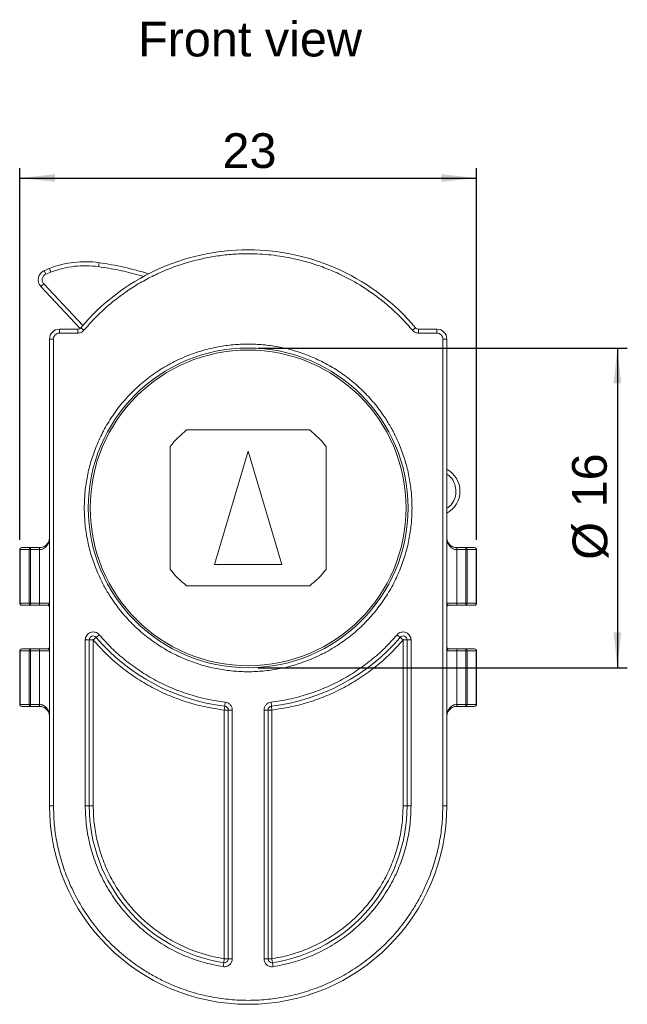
# Model space of a CAD drawing. Header units: millimetres. Extents: x 51 to 267, y 71 to 182.
# Tile 1 of 2: x 51 to 112, y 82 to 181. Entities that reach past the tile are written whole.
import ezdxf

# ---------------------------------------------------------------- set-up
doc = ezdxf.new("R2010")
doc.units = ezdxf.units.MM
doc.layers.add('FORMAT', color=7, linetype='Continuous')
doc.styles.add('SLDTEXTSTYLE0', font='arial.ttf')
doc.styles.add('SLDTEXTSTYLE1', font='arial.ttf')

msp = doc.modelspace()

# ---------------------------------------------------------------- linework, layer by layer
at = {"color": 7, "linetype": 'Continuous', "lineweight": 18}
for p, q in [((58.764, 156.625), (58.819, 157.022)), ((53.448, 155.858), (53.294, 156.228)), ((53.971, 156.068), (53.448, 155.858)), ((53.971, 156.068), (53.826, 156.441)), ((53.241, 154.894), (52.949, 154.621)), ((53.241, 154.894), (57.169, 150.698)), ((52.949, 154.621), (56.885, 150.415)), ((54.822, 149.921), (54.822, 150.321)), ((54.822, 150.321), (56.664, 150.321)), ((56.664, 149.921), (54.822, 149.921)), ((56.664, 149.921), (56.664, 150.321)), ((57.277, 150.207), (56.97, 150.464)), ((90.367, 150.207), (90.674, 150.464)), ((92.822, 150.321), (90.98, 150.321)), ((90.98, 150.321), (90.98, 149.921)), ((92.822, 149.921), (90.98, 149.921)), ((92.822, 149.921), (92.822, 150.321)), ((53.822, 102.321), (53.822, 149.321)), ((54.222, 149.321), (53.822, 149.321)), ((54.222, 102.321), (54.222, 149.321)), ((93.422, 102.321), (93.422, 149.321)), ((93.822, 149.321), (93.422, 149.321)), ((93.822, 149.321), (93.822, 102.321)), ((80.017, 140.171), (67.627, 140.171)), ((65.972, 138.516), (65.972, 126.126)), ((73.822, 138.021), (70.422, 126.621)), ((77.222, 126.621), (73.822, 138.021)), ((81.672, 126.126), (81.672, 138.516)), ((89.722, 132.321), (89.684, 133.148)), ((57.933, 132.564), (57.922, 132.321)), ((50.822, 128.121), (50.881, 128.121)), ((50.822, 128.121), (50.822, 122.721)), ((50.881, 128.121), (51.764, 128.121)), ((50.881, 122.721), (50.881, 128.121)), ((51.905, 128.321), (51.022, 128.321)), ((51.764, 128.121), (51.764, 122.721)), ((51.905, 128.121), (51.764, 128.121)), ((51.905, 128.321), (51.905, 128.121)), ((52.822, 128.321), (51.905, 128.321)), ((51.905, 128.121), (52.822, 128.121)), ((51.905, 122.721), (51.905, 128.121)), ((52.822, 128.321), (52.822, 128.121)), ((52.822, 122.721), (52.822, 128.121)), ((94.822, 128.121), (94.822, 128.321)), ((95.739, 128.321), (94.822, 128.321)), ((94.822, 128.121), (94.822, 122.721)), ((95.739, 128.121), (94.822, 128.121)), ((95.739, 128.121), (95.739, 128.321)), ((96.622, 128.321), (95.739, 128.321)), ((95.739, 122.721), (95.739, 128.121)), ((95.881, 128.121), (95.739, 128.121)), ((95.881, 122.721), (95.881, 128.121)), ((95.881, 128.121), (96.764, 128.121)), ((96.764, 128.121), (96.764, 122.721)), ((96.822, 128.121), (96.764, 128.121)), ((96.822, 128.121), (96.822, 122.721)), ((70.422, 126.621), (77.222, 126.621)), ((67.627, 124.471), (80.017, 124.471)), ((50.881, 122.721), (50.822, 122.721)), ((51.764, 122.721), (50.881, 122.721)), ((51.905, 122.521), (51.022, 122.521)), ((51.764, 122.721), (51.905, 122.721)), ((52.822, 122.721), (51.905, 122.721)), ((51.905, 122.721), (51.905, 122.521)), ((52.822, 122.521), (51.905, 122.521)), ((52.822, 122.721), (52.822, 122.521)), ((53.822, 122.721), (52.822, 122.721)), ((94.822, 122.721), (93.822, 122.721)), ((94.822, 122.521), (94.822, 122.721)), ((94.822, 122.721), (95.739, 122.721)), ((95.739, 122.521), (94.822, 122.521)), ((95.739, 122.521), (95.739, 122.721)), ((95.739, 122.721), (95.881, 122.721)), ((96.622, 122.521), (95.739, 122.521)), ((96.764, 122.721), (95.881, 122.721)), ((96.822, 122.721), (96.764, 122.721)), ((57.422, 102.321), (57.422, 119.021)), ((57.422, 119.021), (57.822, 119.021)), ((57.822, 102.321), (57.822, 119.021)), ((57.822, 119.021), (58.222, 119.021)), ((58.222, 119.021), (58.527, 119.281)), ((58.222, 119.021), (58.222, 102.321)), ((58.831, 119.54), (58.527, 119.281)), ((88.813, 119.54), (89.118, 119.281)), ((89.118, 119.281), (89.422, 119.021)), ((89.422, 119.021), (89.822, 119.021)), ((89.422, 102.321), (89.422, 119.021)), ((89.822, 119.021), (89.822, 102.321)), ((90.222, 119.021), (89.822, 119.021)), ((90.222, 119.021), (90.222, 102.321)), ((51.905, 118.121), (51.022, 118.121)), ((51.905, 118.121), (51.905, 117.921)), ((52.822, 118.121), (51.905, 118.121)), ((52.822, 118.121), (52.822, 117.921)), ((94.822, 117.921), (94.822, 118.121)), ((95.739, 118.121), (94.822, 118.121)), ((95.739, 117.921), (95.739, 118.121)), ((96.622, 118.121), (95.739, 118.121)), ((50.822, 117.921), (50.881, 117.921)), ((50.822, 112.521), (50.822, 117.921)), ((50.881, 117.921), (51.764, 117.921)), ((50.881, 112.521), (50.881, 117.921)), ((51.764, 117.921), (51.764, 112.521)), ((51.905, 117.921), (51.764, 117.921)), ((51.905, 117.921), (51.905, 112.521)), ((52.822, 117.921), (51.905, 117.921)), ((52.822, 117.921), (53.822, 117.921)), ((52.822, 112.521), (52.822, 117.921)), ((93.822, 117.921), (94.822, 117.921)), ((94.822, 117.921), (94.822, 112.521)), ((94.822, 117.921), (95.739, 117.921)), ((95.739, 117.921), (95.739, 112.521)), ((95.881, 117.921), (95.739, 117.921)), ((95.881, 112.521), (95.881, 117.921)), ((95.881, 117.921), (96.764, 117.921)), ((96.764, 117.921), (96.764, 112.521)), ((96.822, 117.921), (96.764, 117.921)), ((96.822, 112.521), (96.822, 117.921)), ((50.881, 112.521), (50.822, 112.521)), ((51.764, 112.521), (50.881, 112.521)), ((51.905, 112.321), (51.022, 112.321)), ((51.764, 112.521), (51.905, 112.521)), ((51.905, 112.521), (52.822, 112.521)), ((51.905, 112.521), (51.905, 112.321)), ((52.822, 112.321), (51.905, 112.321)), ((52.822, 112.521), (52.822, 112.321)), ((71.469, 112.359), (71.422, 111.962)), ((71.516, 112.757), (71.469, 112.359)), ((76.175, 112.359), (76.128, 112.757)), ((76.222, 111.962), (76.175, 112.359)), ((94.822, 112.321), (94.822, 112.521)), ((95.739, 112.521), (94.822, 112.521)), ((95.739, 112.321), (94.822, 112.321)), ((95.739, 112.321), (95.739, 112.521)), ((95.739, 112.521), (95.881, 112.521)), ((96.622, 112.321), (95.739, 112.321)), ((96.764, 112.521), (95.881, 112.521)), ((96.822, 112.521), (96.764, 112.521)), ((71.422, 111.962), (71.822, 111.962)), ((71.422, 86.907), (71.422, 111.962)), ((71.822, 111.962), (71.822, 86.907)), ((72.222, 111.962), (71.822, 111.962)), ((72.222, 111.962), (72.222, 86.907)), ((75.422, 86.907), (75.422, 111.962)), ((75.422, 111.962), (75.822, 111.962)), ((75.822, 86.907), (75.822, 111.962)), ((75.822, 111.962), (76.222, 111.962)), ((76.222, 111.962), (76.222, 86.907)), ((54.222, 102.321), (53.822, 102.321)), ((57.822, 102.321), (57.422, 102.321)), ((57.822, 102.321), (58.222, 102.321)), ((89.422, 102.321), (89.822, 102.321)), ((90.222, 102.321), (89.822, 102.321)), ((93.422, 102.321), (93.822, 102.321)), ((71.299, 86.117), (71.361, 86.512)), ((71.422, 86.907), (71.361, 86.512)), ((71.822, 86.907), (71.422, 86.907)), ((72.222, 86.907), (71.822, 86.907)), ((75.422, 86.907), (75.822, 86.907)), ((76.222, 86.907), (75.822, 86.907)), ((76.284, 86.512), (76.222, 86.907)), ((76.345, 86.117), (76.284, 86.512))]:
    msp.add_line(p, q, dxfattribs=at)
for radius in [16.1, 15.9]:
    msp.add_circle((73.822, 132.321), radius, dxfattribs=at)
for centre, radius, start, end in [((73.822, 136.321), 22, 40.0052, 139.9948), ((57.44, 147.117), 10, 82.07422, 111.1845), ((54.682, 127.308), 30, 72.34663, 82.07422), ((53.679, 155.304), 1, 112.61259, 223.10785), ((62.138, 134.996), 23, 111.1845, 112.61259), ((54.822, 149.321), 1, 90, 180), ((56.664, 150.721), 0.4, 270, 319.9948), ((90.98, 150.721), 0.4, 220.0052, 270), ((92.822, 149.321), 1, 0, 90), ((73.822, 132.321), 10, 128.27932, 141.72068), ((73.822, 132.321), 10, 38.27932, 51.72068), ((92.647, 134.004), 2.5, 298.03571, 61.96429), ((51.022, 128.121), 0.2, 90, 180), ((51.057, 128.146), 0.179, 101.42175, 188.04947), ((51.94, 128.146), 0.179, 101.42175, 188.04947), ((95.704, 128.146), 0.179, 351.95053, 78.57825), ((96.587, 128.146), 0.179, 351.95053, 78.57825), ((96.622, 128.121), 0.2, 0, 90), ((73.822, 132.321), 10, 218.27932, 231.72068), ((73.822, 132.321), 10, 308.27932, 321.72068), ((51.022, 122.721), 0.2, 180, 270), ((51.057, 122.696), 0.179, 171.95053, 258.57825), ((51.94, 122.696), 0.179, 171.95053, 258.57825), ((53.622, 122.321), 0.2, 360, 90), ((94.022, 122.321), 0.2, 90, 180), ((95.704, 122.696), 0.179, 281.42175, 8.04947), ((96.587, 122.696), 0.179, 281.42175, 8.04947), ((96.622, 122.721), 0.2, 270, 0), ((58.222, 119.021), 0.4, 40.44972, 180), ((73.822, 132.321), 20.1, 220.44972, 263.27678), ((73.822, 132.321), 20.1, 276.72322, 319.55028), ((89.422, 119.021), 0.4, 0, 139.55028), ((51.022, 117.921), 0.2, 90, 180), ((51.057, 117.946), 0.179, 101.42175, 188.04947), ((51.94, 117.946), 0.179, 101.42175, 188.04947), ((53.622, 118.321), 0.2, 270.0015, 0), ((94.022, 118.321), 0.2, 180, 270), ((95.704, 117.946), 0.179, 351.95053, 78.57825), ((96.587, 117.946), 0.179, 351.95053, 78.57825), ((96.622, 117.921), 0.2, 0, 90), ((51.022, 112.521), 0.2, 180, 270), ((51.057, 112.496), 0.179, 171.95053, 258.57825), ((51.94, 112.496), 0.179, 171.95053, 258.57825), ((71.422, 111.962), 0.4, 0, 83.27678), ((76.222, 111.962), 0.4, 96.72322, 180), ((95.704, 112.496), 0.179, 281.42175, 8.04947), ((96.587, 112.496), 0.179, 281.42175, 8.04947), ((96.622, 112.521), 0.2, 270, 0), ((73.822, 102.321), 20, 180, 0), ((73.822, 102.321), 16, 180, 261.15012), ((73.822, 102.321), 16, 278.84988, 0), ((71.422, 86.907), 0.4, 261.15012, 0), ((76.222, 86.907), 0.4, 180, 278.84988)]:
    msp.add_arc(centre, radius, start, end, dxfattribs=at)
for points, knots in [([(90.367, 150.207), (90.027, 150.597), (89.346, 151.375), (88.22, 152.446), (86.814, 153.616), (85.074, 154.811), (83.202, 155.812), (81.493, 156.535), (79.986, 157.044), (78.208, 157.502), (76.15, 157.838), (74.08, 157.949), (72.271, 157.885), (70.727, 157.717), (68.927, 157.39), (66.892, 156.827), (64.922, 156.036), (63.27, 155.191), (61.911, 154.365), (60.419, 153.296), (58.828, 151.944), (57.794, 150.786), (57.277, 150.207)], [0, 0, 0, 0, 0.0412, 0.0823, 0.123513, 0.186742, 0.249999, 0.292199, 0.334296, 0.37652, 0.438246, 0.5, 0.541194, 0.582294, 0.623513, 0.686742, 0.749999, 0.792199, 0.834296, 0.87652, 0.938253, 1, 1, 1, 1]), ([(58.764, 156.625), (58.359, 156.667), (57.55, 156.75), (56.329, 156.675), (55.124, 156.468), (54.355, 156.202), (53.971, 156.068)], [0, 0, 0, 0, 0.249944, 0.499999, 0.749944, 1, 1, 1, 1]), ([(53.448, 155.858), (53.405, 155.837), (53.319, 155.794), (53.214, 155.692), (53.134, 155.57), (53.087, 155.433), (53.072, 155.287), (53.095, 155.144), (53.148, 155.007), (53.21, 154.932), (53.241, 154.894)], [0, 0, 0, 0, 0.124225, 0.249956, 0.37351, 0.499958, 0.623508, 0.749954, 0.874241, 1, 1, 1, 1]), ([(63.317, 155.607), (63.153, 155.661), (62.332, 155.933), (60.813, 156.292), (59.447, 156.514), (58.764, 156.625)], [0, 0, 0, 0, 0.111176, 0.555012, 1, 1, 1, 1]), ([(54.822, 149.921), (54.744, 149.913), (54.586, 149.897), (54.419, 149.777), (54.318, 149.654), (54.243, 149.514), (54.23, 149.397), (54.222, 149.321)], [0, 0, 0, 0, 0.249018, 0.499645, 0.628514, 0.760387, 1, 1, 1, 1]), ([(57.277, 150.207), (57.237, 150.165), (57.156, 150.08), (57.005, 149.992), (56.839, 149.932), (56.722, 149.925), (56.664, 149.921)], [0, 0, 0, 0, 0.249239, 0.499964, 0.749247, 1, 1, 1, 1]), ([(90.98, 149.921), (90.922, 149.925), (90.806, 149.932), (90.64, 149.991), (90.488, 150.08), (90.408, 150.164), (90.367, 150.207)], [0, 0, 0, 0, 0.249239, 0.499964, 0.749247, 1, 1, 1, 1]), ([(93.422, 149.321), (93.414, 149.4), (93.398, 149.557), (93.278, 149.724), (93.155, 149.826), (93.014, 149.901), (92.898, 149.913), (92.822, 149.921)], [0, 0, 0, 0, 0.249018, 0.499645, 0.628514, 0.760387, 1, 1, 1, 1]), ([(57.322, 132.321), (57.335, 132.824), (57.362, 133.831), (57.581, 135.358), (57.939, 136.888), (58.464, 138.425), (59.146, 139.924), (59.994, 141.375), (60.992, 142.743), (62.134, 144.009), (63.4, 145.151), (64.618, 146.04), (65.737, 146.719), (66.724, 147.231), (67.893, 147.739), (69.255, 148.204), (70.785, 148.564), (72.312, 148.775), (73.822, 148.844), (75.332, 148.776), (76.858, 148.564), (78.389, 148.204), (79.926, 147.68), (81.425, 146.997), (82.876, 146.149), (84.244, 145.151), (85.51, 144.009), (86.652, 142.744), (87.541, 141.525), (88.22, 140.407), (88.731, 139.419), (89.24, 138.251), (89.705, 136.888), (90.063, 135.358), (90.282, 133.831), (90.309, 132.825), (90.322, 132.321)], [0, 0, 0, 0, 0.029118, 0.058246, 0.089108, 0.11999, 0.152138, 0.184307, 0.217139, 0.249992, 0.282825, 0.315678, 0.337129, 0.358541, 0.38001, 0.410872, 0.441753, 0.470866, 0.5, 0.529113, 0.558246, 0.589108, 0.61999, 0.652138, 0.684307, 0.717139, 0.749992, 0.782825, 0.815678, 0.837129, 0.858541, 0.88001, 0.910872, 0.941753, 0.970872, 1, 1, 1, 1]), ([(94.739, 134.191), (94.698, 134.407), (94.615, 134.85), (94.28, 135.392), (93.956, 135.621), (93.822, 135.716)], [0, 0, 0, 0, 0.356951, 0.733301, 1, 1, 1, 1]), ([(93.822, 132.288), (93.874, 132.316), (94.129, 132.455), (94.455, 132.884), (94.739, 133.515), (94.739, 133.97), (94.739, 134.191)], [0, 0, 0, 0, 0.079252, 0.391533, 0.703815, 1, 1, 1, 1]), ([(90.322, 132.321), (90.309, 131.818), (90.282, 130.812), (90.063, 129.285), (89.705, 127.755), (89.18, 126.218), (88.498, 124.718), (87.65, 123.267), (86.652, 121.899), (85.51, 120.634), (84.245, 119.491), (83.026, 118.603), (81.908, 117.924), (80.92, 117.412), (79.751, 116.903), (78.389, 116.439), (76.859, 116.078), (75.332, 115.867), (73.822, 115.798), (72.313, 115.867), (70.786, 116.078), (69.256, 116.438), (67.718, 116.963), (66.219, 117.645), (64.768, 118.493), (63.4, 119.491), (62.135, 120.633), (60.992, 121.899), (60.104, 123.117), (59.424, 124.236), (58.913, 125.223), (58.404, 126.392), (57.939, 127.754), (57.581, 129.285), (57.362, 130.812), (57.335, 131.818), (57.322, 132.321)], [0, 0, 0, 0, 0.0291181, 0.0582464, 0.0891081, 0.1199899, 0.1521382, 0.1843069, 0.2171392, 0.2499923, 0.2828247, 0.3156778, 0.3371291, 0.3585406, 0.38001, 0.4108716, 0.4417535, 0.4708665, 0.5, 0.5291129, 0.5582464, 0.5891081, 0.6199899, 0.6521382, 0.6843069, 0.7171392, 0.7499923, 0.7828247, 0.8156778, 0.8371291, 0.8585406, 0.88001, 0.9108716, 0.9417535, 0.9708716, 1, 1, 1, 1]), ([(52.822, 128.121), (52.885, 128.126), (53.017, 128.135), (53.206, 128.207), (53.384, 128.319), (53.6, 128.535), (53.783, 128.877), (53.809, 129.173), (53.822, 129.321)], [0, 0, 0, 0, 0.093246, 0.193882, 0.305738, 0.431619, 0.714631, 1, 1, 1, 1]), ([(53.822, 129.321), (53.809, 129.197), (53.783, 128.951), (53.6, 128.666), (53.384, 128.486), (53.206, 128.391), (53.017, 128.332), (52.885, 128.325), (52.822, 128.321)], [0, 0, 0, 0, 0.2853685, 0.5683799, 0.6942537, 0.806106, 0.9067455, 1, 1, 1, 1]), ([(93.822, 129.321), (93.835, 129.173), (93.861, 128.877), (94.044, 128.535), (94.26, 128.319), (94.438, 128.207), (94.627, 128.135), (94.759, 128.126), (94.822, 128.121)], [0, 0, 0, 0, 0.285369, 0.56838, 0.694254, 0.806106, 0.906746, 1, 1, 1, 1]), ([(94.822, 128.321), (94.759, 128.325), (94.627, 128.332), (94.438, 128.391), (94.26, 128.486), (94.044, 128.666), (93.861, 128.951), (93.835, 129.197), (93.822, 129.321)], [0, 0, 0, 0, 0.093246, 0.193882, 0.305738, 0.431619, 0.714631, 1, 1, 1, 1]), ([(53.622, 122.521), (53.681, 122.539), (53.749, 122.56), (53.769, 122.609), (53.772, 122.615)], [0, 0, 0, 0, 0.869477, 1, 1, 1, 1]), ([(93.839, 122.686), (93.849, 122.654), (93.873, 122.577), (93.967, 122.542), (94.022, 122.521)], [0, 0, 0, 0, 0.418604, 1, 1, 1, 1]), ([(57.422, 119.021), (57.429, 119.103), (57.442, 119.265), (57.557, 119.485), (57.724, 119.666), (57.941, 119.783), (58.183, 119.835), (58.427, 119.806), (58.657, 119.713), (58.773, 119.598), (58.831, 119.54)], [0, 0, 0, 0, 0.124848, 0.249986, 0.3747, 0.499986, 0.624699, 0.749986, 0.874849, 1, 1, 1, 1]), ([(71.422, 111.962), (70.796, 112.053), (69.542, 112.235), (67.694, 112.73), (65.887, 113.385), (64.14, 114.218), (62.479, 115.208), (60.93, 116.347), (59.492, 117.609), (58.645, 118.551), (58.222, 119.021)], [0, 0, 0, 0, 0.1239172, 0.2478, 0.3739347, 0.5000001, 0.6261348, 0.7522002, 0.8761173, 1, 1, 1, 1]), ([(58.831, 119.54), (59.238, 119.088), (60.051, 118.183), (61.433, 116.971), (62.921, 115.876), (64.518, 114.924), (66.197, 114.124), (67.933, 113.494), (69.709, 113.018), (70.914, 112.844), (71.516, 112.757)], [0, 0, 0, 0, 0.123882, 0.2478, 0.373864, 0.5, 0.626064, 0.7522, 0.876082, 1, 1, 1, 1]), ([(76.128, 112.757), (76.73, 112.844), (77.935, 113.019), (79.71, 113.494), (81.447, 114.124), (83.125, 114.924), (84.723, 115.876), (86.211, 116.97), (87.593, 118.183), (88.406, 119.088), (88.813, 119.54)], [0, 0, 0, 0, 0.123882, 0.2477997, 0.3738638, 0.4999998, 0.6260639, 0.7521999, 0.8760821, 1, 1, 1, 1]), ([(89.422, 119.021), (88.999, 118.551), (88.152, 117.609), (86.714, 116.347), (85.165, 115.208), (83.503, 114.217), (81.757, 113.385), (79.95, 112.73), (78.102, 112.235), (76.849, 112.053), (76.222, 111.962)], [0, 0, 0, 0, 0.1239172, 0.2478, 0.3739347, 0.5000001, 0.6261348, 0.7522002, 0.8761173, 1, 1, 1, 1]), ([(88.813, 119.54), (88.871, 119.598), (88.987, 119.713), (89.217, 119.806), (89.461, 119.835), (89.702, 119.783), (89.92, 119.666), (90.087, 119.486), (90.202, 119.265), (90.215, 119.103), (90.222, 119.021)], [0, 0, 0, 0, 0.1248485, 0.2499858, 0.3746995, 0.499986, 0.6246995, 0.7499857, 0.874849, 1, 1, 1, 1]), ([(53.806, 117.956), (53.796, 117.988), (53.772, 118.066), (53.677, 118.101), (53.622, 118.121)], [0, 0, 0, 0, 0.4186038, 1, 1, 1, 1]), ([(94.022, 118.121), (93.963, 118.103), (93.895, 118.083), (93.875, 118.034), (93.872, 118.027)], [0, 0, 0, 0, 0.869477, 1, 1, 1, 1]), ([(53.822, 111.321), (53.809, 111.47), (53.783, 111.766), (53.6, 112.108), (53.384, 112.323), (53.206, 112.435), (53.017, 112.507), (52.885, 112.517), (52.822, 112.521)], [0, 0, 0, 0, 0.285369, 0.56838, 0.694254, 0.806106, 0.906746, 1, 1, 1, 1]), ([(52.822, 112.321), (52.885, 112.318), (53.017, 112.31), (53.206, 112.251), (53.384, 112.157), (53.6, 111.976), (53.783, 111.692), (53.809, 111.445), (53.822, 111.321)], [0, 0, 0, 0, 0.093246, 0.193882, 0.305738, 0.431619, 0.714631, 1, 1, 1, 1]), ([(71.516, 112.757), (71.611, 112.736), (71.802, 112.694), (72.034, 112.502), (72.193, 112.25), (72.213, 112.056), (72.222, 111.962)], [0, 0, 0, 0, 0.249327, 0.500238, 0.758552, 1, 1, 1, 1]), ([(75.422, 111.962), (75.432, 112.059), (75.451, 112.254), (75.614, 112.507), (75.846, 112.694), (76.037, 112.736), (76.128, 112.757)], [0, 0, 0, 0, 0.2493271, 0.5002376, 0.7585519, 1, 1, 1, 1]), ([(94.822, 112.521), (94.759, 112.517), (94.627, 112.507), (94.438, 112.435), (94.26, 112.323), (94.044, 112.108), (93.861, 111.766), (93.835, 111.47), (93.822, 111.321)], [0, 0, 0, 0, 0.093246, 0.193882, 0.305738, 0.431619, 0.714631, 1, 1, 1, 1]), ([(93.822, 111.321), (93.835, 111.445), (93.861, 111.692), (94.044, 111.976), (94.26, 112.157), (94.438, 112.251), (94.627, 112.31), (94.759, 112.318), (94.822, 112.321)], [0, 0, 0, 0, 0.285369, 0.56838, 0.694254, 0.806106, 0.906746, 1, 1, 1, 1]), ([(93.422, 102.321), (93.406, 101.723), (93.375, 100.528), (93.115, 98.714), (92.689, 96.896), (92.137, 95.278), (91.533, 93.89), (90.925, 92.717), (90.118, 91.388), (89.063, 89.941), (87.706, 88.437), (86.202, 87.081), (84.577, 85.895), (82.854, 84.888), (81.073, 84.077), (79.247, 83.454), (77.429, 83.027), (75.615, 82.776), (73.822, 82.694), (72.029, 82.776), (70.215, 83.027), (68.397, 83.454), (66.779, 84.007), (65.391, 84.611), (64.218, 85.218), (62.889, 86.025), (61.442, 87.081), (59.938, 88.438), (58.581, 89.941), (57.396, 91.566), (56.389, 93.29), (55.578, 95.071), (54.955, 96.897), (54.53, 98.715), (54.269, 100.528), (54.238, 101.724), (54.222, 102.321)], [0, 0, 0, 0, 0.029128, 0.058247, 0.089127, 0.11999, 0.141458, 0.162869, 0.184322, 0.217174, 0.250008, 0.282859, 0.315693, 0.34786, 0.38001, 0.41089, 0.441754, 0.470885, 0.5, 0.529132, 0.558247, 0.589127, 0.61999, 0.641458, 0.662869, 0.684322, 0.717174, 0.750008, 0.782859, 0.815693, 0.84786, 0.88001, 0.91089, 0.941754, 0.970881, 1, 1, 1, 1]), ([(71.299, 86.117), (70.7, 86.23), (69.487, 86.459), (67.71, 87.066), (65.965, 87.881), (64.293, 88.924), (62.735, 90.181), (61.334, 91.627), (60.121, 93.234), (59.119, 94.966), (58.346, 96.778), (57.808, 98.628), (57.482, 100.478), (57.442, 101.712), (57.422, 102.321)], [0, 0, 0, 0, 0.078703, 0.159378, 0.241922, 0.327179, 0.413258, 0.5, 0.586702, 0.672782, 0.758078, 0.840583, 0.921277, 1, 1, 1, 1]), ([(58.222, 102.321), (58.241, 101.742), (58.279, 100.567), (58.59, 98.808), (59.101, 97.049), (59.836, 95.325), (60.789, 93.677), (61.944, 92.149), (63.276, 90.773), (64.758, 89.578), (66.348, 88.586), (68.008, 87.81), (69.698, 87.233), (70.852, 87.015), (71.422, 86.907)], [0, 0, 0, 0, 0.078723, 0.159418, 0.241922, 0.327219, 0.413299, 0.5, 0.586743, 0.672822, 0.758078, 0.840623, 0.921298, 1, 1, 1, 1]), ([(76.222, 86.907), (76.792, 87.015), (77.946, 87.233), (79.637, 87.81), (81.297, 88.586), (82.887, 89.578), (84.369, 90.773), (85.701, 92.149), (86.855, 93.677), (87.809, 95.326), (88.544, 97.049), (89.055, 98.809), (89.366, 100.568), (89.403, 101.742), (89.422, 102.321)], [0, 0, 0, 0, 0.078723, 0.159418, 0.241922, 0.327219, 0.413299, 0.5, 0.586743, 0.672822, 0.758078, 0.840623, 0.921298, 1, 1, 1, 1]), ([(90.222, 102.321), (90.202, 101.712), (90.163, 100.478), (89.836, 98.628), (89.299, 96.779), (88.526, 94.967), (87.524, 93.234), (86.31, 91.627), (84.91, 90.181), (83.351, 88.924), (81.68, 87.882), (79.935, 87.066), (78.158, 86.459), (76.944, 86.23), (76.345, 86.117)], [0, 0, 0, 0, 0.078703, 0.159378, 0.241922, 0.327179, 0.413258, 0.5, 0.586702, 0.672782, 0.758078, 0.840583, 0.921277, 1, 1, 1, 1]), ([(72.222, 86.907), (72.219, 86.85), (72.211, 86.735), (72.154, 86.571), (72.066, 86.421), (71.947, 86.296), (71.804, 86.196), (71.643, 86.132), (71.472, 86.1), (71.357, 86.111), (71.299, 86.117)], [0, 0, 0, 0, 0.1242366, 0.2499652, 0.3735238, 0.4999662, 0.6235218, 0.749964, 0.8742522, 1, 1, 1, 1]), ([(76.345, 86.117), (76.288, 86.111), (76.173, 86.101), (76.003, 86.132), (75.841, 86.196), (75.699, 86.294), (75.579, 86.42), (75.491, 86.569), (75.432, 86.734), (75.426, 86.849), (75.422, 86.907)], [0, 0, 0, 0, 0.124237, 0.249965, 0.373524, 0.499966, 0.623522, 0.749964, 0.874252, 1, 1, 1, 1])]:
    msp.add_open_spline(points, degree=3, knots=knots, dxfattribs=at)
for points in [[(52.822, 122.521), (52.97, 122.521), (53.264, 122.521), (53.503, 122.521), (53.622, 122.521)], [(94.022, 122.521), (94.141, 122.521), (94.38, 122.521), (94.675, 122.521), (94.822, 122.521)], [(53.622, 118.121), (53.503, 118.121), (53.264, 118.121), (52.97, 118.121), (52.822, 118.121)], [(94.822, 118.121), (94.675, 118.121), (94.38, 118.121), (94.141, 118.121), (94.022, 118.121)]]:
    msp.add_open_spline(points, degree=3, dxfattribs=at)
at = {"layer": 'FORMAT', "color": 7}
for p, q in [((50.822, 129.121), (50.822, 166.546)), ((96.822, 129.121), (96.822, 166.546)), ((50.822, 165.546), (96.822, 165.546)), ((74.822, 148.421), (111.993, 148.421)), ((110.993, 148.421), (110.993, 116.221)), ((74.822, 116.221), (111.993, 116.221))]:
    msp.add_line(p, q, dxfattribs=at)
for points in [[(50.822, 165.546), (54.378, 165.165), (54.378, 165.927)], [(96.822, 165.546), (93.266, 165.927), (93.266, 165.165)], [(110.993, 148.421), (110.612, 144.865), (111.374, 144.865)], [(110.993, 116.221), (111.374, 119.777), (110.612, 119.777)]]:
    msp.add_solid(points, dxfattribs=at)

# ---------------------------------------------------------------- texts
at = {"layer": 'FORMAT', "color": 7, "linetype": 'Continuous', "style": 'SLDTEXTSTYLE1'}
msp.add_text('Front view', height=3.5, dxfattribs=at).set_placement((62.734, 177.794))
at = {"layer": 'FORMAT', "color": 7, "insert": (71.236, 170.057), "char_height": 3.5, "attachment_point": 1, "style": 'SLDTEXTSTYLE0'}
msp.add_mtext('23', dxfattribs=at)
at = {"layer": 'FORMAT', "color": 7, "char_height": 3.5, "attachment_point": 1, "rotation": 90, "style": 'SLDTEXTSTYLE0'}
for s, insert in [('16', (106.428, 132.374)), ('%%c', (106.481, 127.096))]:
    msp.add_mtext(s, dxfattribs=dict(at, insert=insert))

doc.saveas('drawing.dxf')
